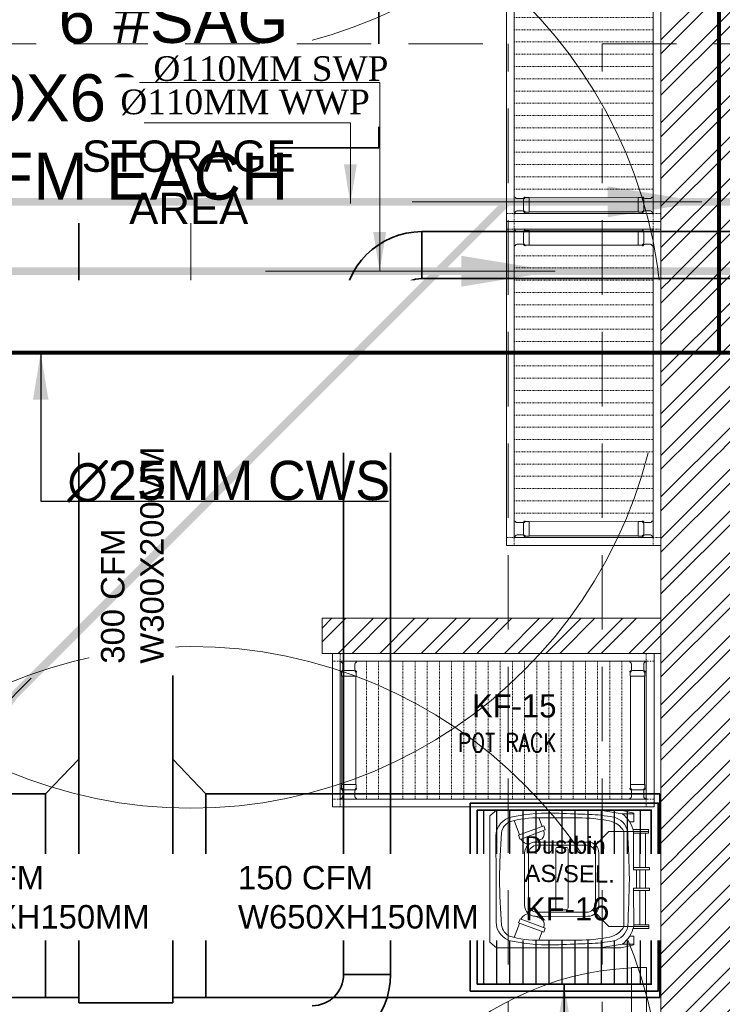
# Model space of a CAD drawing. Header units: inches. Extents: x 105152 to 158499, y 12149 to 30915.
# Tile 171 of 256: x 126666 to 126756, y 21313 to 21439. Entities that reach past the tile are written whole.
import ezdxf
from ezdxf.enums import TextEntityAlignment as Align

# ---------------------------------------------------------------- set-up
doc = ezdxf.new("R2010")
doc.units = ezdxf.units.IN
doc.header["$MEASUREMENT"] = 0
doc.linetypes.add('HIDDEN', pattern=[0.375, 0.25, -0.125])
doc.linetypes.add('IHCL-P-MEZZANINE FLOOR PLAN$0$HIDDEN', pattern=[0.375, 0.25, -0.125])
for name, color, linetype, lineweight in [('00-GRIDTEXT', 1, 'Continuous', 13), ('AR - PLAN', 251, 'Continuous', 5), ('BEAM', 173, 'Continuous', 5), ('COVERAGE ', 251, 'Continuous', 5), ('DRAINAGE ', 7, 'Continuous', 9), ('EQUIP DIM', 5, 'Continuous', 0), ('EQUIPMENT', 7, 'Continuous', 25), ('EXHAUST AIR DUCT', 13, 'Continuous', 35), ('HVAC SERVICE', 1, 'Continuous', 35), ('HVAC TEXT PP', 104, 'Continuous', 20), ('KIT TEXT.', 5, 'Continuous', 5), ('kitchen equipment', 7, 'Continuous', 15), ('PD_BRICK WALL_115', 134, 'Continuous', 30), ('PD_DOOR', 42, 'Continuous', 25), ('PD_HATCH', 45, 'Continuous', 9), ('PP- 75DIA Soil Waste Sewer pipe', 90, 'Continuous', 9), ('PP-Domestic  Cold Water Supply', 5, 'Continuous', 25), ('PP-Soil Pipe', 1, 'Continuous', 25), ('PP-SPRINKLER PIPE', 1, 'Continuous', 0), ('PP-TEXT', 7, 'Continuous', 40), ('SH-SPRINKLAR', 1, 'Continuous', 0), ('SUPPLY AIR DUCT PP', 6, 'Continuous', 35), ('WATER SUPPLY ', 7, 'Continuous', 9)]:
    doc.layers.add(name, color=color, linetype=linetype, lineweight=lineweight)
for name, color, linetype in [('45', 7, 'Continuous'), ('KIT EQUIPMENT', 7, 'Continuous'), ('PD_025_TEXT', 61, 'Continuous'), ('PD_DIMENSION', 101, 'Continuous'), ('PP-SPRINKLER', 1, 'Continuous')]:
    doc.layers.add(name, color=color, linetype=linetype)
doc.styles.add('Arial', font='GOTHIC.TTF')
doc.styles.add('ISO', font='isocp.shx', dxfattribs={"height": 250})
doc.styles.add('MtX_Times_New_Roman', font='txt')
doc.styles.get("Standard").update_dxf_attribs({"font": 'arial.ttf', "height": 6})
doc.styles.add('style1', font='arial.ttf', dxfattribs={"height": 500})
doc.styles.add('TIMES NEW ROMAN', font='times.ttf')
doc.dimstyles.new('ISO-10', dxfattribs={"dimtxt": 6, "dimasz": 0.5, "dimexe": 1.25, "dimexo": 0.625, "dimtad": 1, "dimtoh": 1, "dimdec": 1, "dimlunit": 4, "dimtxsty": 'Standard', "dimblk": 'ARCHTICK', "dimcen": 2.5, "dimclrt": 3, "dimadec": 0, "dimazin": 0, "dimtfac": 1, "dimtdec": 1, "dimtmove": 1, "dimatfit": 3, "dimfxl": 1, "dimarcsym": 0})
doc.dimstyles.new('PP-DIM', dxfattribs={"dimtxt": 4, "dimasz": 1, "dimexe": 1, "dimexo": 1, "dimgap": 0.09, "dimtad": 0, "dimdec": 0, "dimzin": 0, "dimdsep": 46, "dimlunit": 4, "dimtxsty": 'TIMES NEW ROMAN', "dimblk": 'ARCHTICK', "dimcen": 0.09, "dimdle": 1, "dimclrd": 256, "dimclre": 256, "dimclrt": 256, "dimadec": 0, "dimazin": 0, "dimtfac": 1, "dimtdec": 4, "dimtofl": 0, "dimtmove": 1, "dimatfit": 3, "dimfxl": 1, "dimtolj": 1, "dimtzin": 0, "dimlwd": -1, "dimlwe": -1, "dimarcsym": 0})

# ---------------------------------------------------------------- blocks, each defined once
blk = doc.blocks.new('PP-CEILING PENDANT')
at = {"layer": 'COVERAGE ', "color": 8, "lineweight": 5}
blk.add_circle((0, 0), 1700, dxfattribs=at)
at = {"layer": 'SH-SPRINKLAR', "lineweight": -3}
for p, q in [((-16.9, 17), (-75.6, 75.8)), ((17.2, 16.7), (75.4, 75)), ((-0.4, 24), (-3.4, 37.3)), ((0.6, 24), (3.5, 37.3)), ((-24, 0.1), (-37.4, -2.9)), ((-24, 0.8), (-37.3, 3.8)), ((-17.1, 16.7), (-28.7, 24.1)), ((-16.6, 17.3), (-23.9, 28.9)), ((-1.5, 8.9), (-1.5, 23.9)), ((1.5, 8.9), (1.5, 23.9)), ((16.8, 17.2), (24.1, 28.7)), ((17.6, 16.3), (29.1, 23.7)), ((23.9, -0.1), (37.4, 2.9)), ((-17.5, -16.3), (-76.5, -75.3)), ((-17.8, -16.1), (-29.3, -23.4)), ((-17.3, -16.6), (-24.7, -28.2)), ((-1.5, -23.9), (-4.5, -37.2)), ((-1.5, -23.9), (-1.5, -8.9)), ((-0.6, -24), (2.3, -37.4)), ((1.5, -23.9), (1.5, -8.9)), ((15.8, -18), (23.1, -29.5)), ((16.2, -17.7), (74.6, -76.1)), ((16.6, -17.3), (28.2, -24.7)), ((23.9, -1.3), (37.3, -4.2))]:
    blk.add_line(p, q, dxfattribs=at)
for centre, major_axis, start_param, end_param in [((0, 0), (-26.5, 26.5), 5.588406, 6.189787), ((0, 0), (-26.5, 26.5), 4.798644, 5.40368), ((0, 0), (26.5, 26.5), 1.657505, 2.255676), ((0, 0), (0.02, 8.87), 5.497787, 11.780972), ((0, 0), (0.02, 6.56), 5.497787, 11.780972), ((0, 23.4), (1.12, 1.12), 5.863873, 8.273293), ((0, 0), (26.5, 26.5), 5.57395, 6.180955), ((0, 0), (-26.5, 26.5), 0.862204, 1.45951), ((0, 0), (-26.5, 26.5), 1.637496, 2.236801), ((0, -23.4), (1.12, 1.12), 2.722281, 5.131701), ((0, 0), (-26.5, 26.5), 2.418515, 3.021492), ((0, 0), (26.5, 26.5), 4.778634, 5.384791)]:
    blk.add_ellipse(centre, major_axis=major_axis, ratio=1, start_param=start_param, end_param=end_param, dxfattribs=at)
blk = doc.blocks.new('zw$1626')
at = {"layer": 'PD_DIMENSION'}
h = blk.add_hatch(dxfattribs=at)
h.set_pattern_fill('ANSI31', color=8, scale=15, angle=45)
h.set_pattern_definition([(90, (-12.5, -12.5), (-1.875, 1e-16), [])])
h.paths.add_polyline_path([(-12.5, -12.5), (12.5, -12.5), (12.5, 12.5), (-12.5, 12.5)])
at = {"layer": 'SUPPLY AIR DUCT PP'}
for points in [[(-13.5, 13.5), (13.5, 13.5), (13.5, -13.5), (-13.5, -13.5)], [(-12.5, 12.5), (12.5, 12.5), (12.5, -12.5), (-12.5, -12.5)]]:
    blk.add_lwpolyline(points, close=True, dxfattribs=at)
blk = doc.blocks.new('_ArchTick')
at = {"color": 0, "linetype": 'ByBlock', "const_width": 0.15}
blk.add_lwpolyline([(-0.5, -0.5), (0.5, 0.5)], dxfattribs=at)
blk = doc.blocks.new('door 1')
at = {"layer": 'PD_DOOR', "color": 251, "lineweight": 5}
for p, q in [((160472.9, 15356.5), (160472.9, 15360.1)), ((160472.9, 15360.1), (160472.9, 15356.5)), ((160602.9, 15360.1), (160472.9, 15360.1)), ((160472.9, 15360.1), (160472.9, 15359.7)), ((160472.9, 15335.1), (160472.9, 15360.1)), ((160472.9, 15359.7), (160472.9, 15335.6)), ((160472.9, 15335.1), (160472.9, 15338.8)), ((160472.9, 15338.8), (160472.9, 15335.1)), ((159755.9, 15337.6), (159695.9, 15337.6)), ((159695.9, 15337.6), (159695.9, 15312.6)), ((159695.9, 15312.6), (159695.9, 15337.6)), ((159695.9, 15337.6), (159755.9, 15337.6)), ((159695.9, 15212.6), (159695.9, 15337.6)), ((159695.9, 15312.6), (159697.9, 15312.6)), ((159697.9, 15312.6), (159695.9, 15312.6)), ((159697.9, 15312.6), (159697.9, 15335.6)), ((159697.9, 15335.6), (159753.9, 15335.6)), ((159753.9, 15335.6), (159697.9, 15335.6)), ((159697.9, 15335.6), (159697.9, 15312.6)), ((159753.9, 15335.6), (159753.9, 15267.6)), ((159753.9, 15267.6), (159753.9, 15335.6)), ((159755.9, 15265.6), (159755.9, 15337.6)), ((159755.9, 15337.6), (159755.9, 15265.6)), ((160472.9, 15335.6), (160472.9, 15335.1)), ((160472.9, 15335.1), (160602.9, 15335.1)), ((160615.4, 15322.6), (160615.4, 15272.6)), ((160640.4, 15272.6), (160640.4, 15322.6)), ((160795.9, 15337.6), (160735.9, 15337.6)), ((160735.9, 15337.6), (160735.9, 15265.6)), ((160735.9, 15265.6), (160735.9, 15337.6)), ((160735.9, 15337.6), (160795.9, 15337.6)), ((160737.9, 15267.6), (160737.9, 15335.6)), ((160737.9, 15335.6), (160793.9, 15335.6)), ((160793.9, 15335.6), (160737.9, 15335.6)), ((160737.9, 15335.6), (160737.9, 15267.6)), ((160793.9, 15335.6), (160793.9, 15312.6)), ((160793.9, 15312.6), (160793.9, 15335.6)), ((160793.9, 15312.6), (160795.9, 15312.6)), ((160795.9, 15312.6), (160793.9, 15312.6)), ((160795.9, 15312.6), (160795.9, 15337.6)), ((160795.9, 15337.6), (160795.9, 15312.6)), ((160795.9, 15337.6), (160795.9, 15212.6)), ((160605.4, 15272.6), (160605.4, 15262.6)), ((160622.1, 15272.6), (160605.4, 15272.6)), ((160605.4, 15272.6), (160622.1, 15272.6)), ((160640.4, 15272.6), (160615.4, 15272.6)), ((160615.4, 15272.6), (160621.7, 15272.6)), ((160621.7, 15272.6), (160624.7, 15272.6)), ((160624.7, 15272.6), (160627.9, 15272.6)), ((160627.9, 15272.6), (160631.2, 15272.6)), ((160627.9, 15272.6), (160650.4, 15272.6)), ((160631.2, 15272.6), (160634.2, 15272.6)), ((160650.4, 15272.6), (160633.8, 15272.6)), ((160634.2, 15272.6), (160640.4, 15272.6)), ((160650.4, 15262.6), (160650.4, 15272.6)), ((159753.9, 15267.6), (159738.9, 15267.6)), ((159738.9, 15267.6), (159738.9, 15214.6)), ((159738.9, 15214.6), (159738.9, 15267.6)), ((159738.9, 15267.6), (159753.9, 15267.6)), ((159740.9, 15212.6), (159740.9, 15265.6)), ((159740.9, 15265.6), (159755.9, 15265.6)), ((159755.9, 15265.6), (159740.9, 15265.6)), ((159740.9, 15265.6), (159740.9, 15212.6)), ((160747.9, 15262.6), (159743.9, 15262.6)), ((159743.9, 15262.6), (159743.9, 15212.6)), ((160747.9, 15262.6), (159743.9, 15262.6)), ((159743.9, 15262.6), (159743.9, 15212.6)), ((160650.4, 15262.6), (160605.4, 15262.6)), ((160605.4, 15262.6), (160650.4, 15262.6)), ((160617.9, 15267.6), (160617.9, 15262.6)), ((160637.9, 15267.6), (160617.9, 15267.6)), ((160617.9, 15267.6), (160637.9, 15267.6)), ((160637.9, 15262.6), (160617.9, 15262.6)), ((160617.9, 15262.6), (160637.9, 15262.6)), ((160637.9, 15262.6), (160637.9, 15267.6)), ((160735.9, 15265.6), (160750.9, 15265.6)), ((160750.9, 15265.6), (160735.9, 15265.6)), ((160752.9, 15267.6), (160737.9, 15267.6)), ((160737.9, 15267.6), (160752.9, 15267.6)), ((160747.9, 15212.6), (160747.9, 15262.6)), ((160747.9, 15262.6), (160747.9, 15212.6)), ((160750.9, 15265.6), (160750.9, 15212.6)), ((160750.9, 15212.6), (160750.9, 15265.6)), ((160752.9, 15214.6), (160752.9, 15267.6)), ((160752.9, 15267.6), (160752.9, 15214.6)), ((159697.9, 15237.6), (159695.9, 15237.6)), ((159695.9, 15237.6), (159695.9, 15212.6)), ((159695.9, 15212.6), (159695.9, 15237.6)), ((159695.9, 15237.6), (159697.9, 15237.6)), ((159695.9, 15212.6), (159740.9, 15212.6)), ((159740.9, 15212.6), (159695.9, 15212.6)), ((159695.9, 15212.6), (159743.9, 15212.6)), ((159743.9, 15212.6), (159695.9, 15212.6)), ((159697.9, 15214.6), (159697.9, 15237.6)), ((159697.9, 15237.6), (159697.9, 15214.6)), ((159738.9, 15214.6), (159697.9, 15214.6)), ((159697.9, 15214.6), (159738.9, 15214.6)), ((159793.9, 15212.6), (159743.9, 15212.6)), ((159743.9, 15212.6), (159743.9, 14208.6)), ((159743.9, 15212.6), (160747.9, 15212.6)), ((159743.9, 15212.6), (159793.9, 15212.6)), ((159743.9, 15212.6), (159793.9, 15212.6)), ((159793.9, 15212.6), (159743.9, 15212.6)), ((159793.9, 14208.6), (159793.9, 15212.6)), ((159793.9, 15212.6), (160747.9, 15212.6)), ((159793.9, 15212.6), (160747.9, 15212.6)), ((160747.9, 15212.6), (159793.9, 15212.6)), ((160605.4, 15212.6), (160605.4, 15202.6)), ((160605.4, 15212.6), (160650.4, 15212.6)), ((160639.2, 15212.6), (160605.4, 15212.6)), ((160617.9, 15212.6), (160617.9, 15207.6)), ((160617.9, 15212.6), (160637.9, 15212.6)), ((160618.3, 15212.6), (160617.9, 15212.6)), ((160617.9, 15207.6), (160637.9, 15207.6)), ((160637.9, 15207.6), (160617.9, 15207.6)), ((160637.9, 15212.6), (160618.3, 15212.6)), ((160637.9, 15207.6), (160637.9, 15212.6)), ((160650.4, 15212.6), (160639.2, 15212.6)), ((160650.4, 15202.6), (160650.4, 15212.6)), ((160747.9, 15212.6), (160795.9, 15212.6)), ((160795.9, 15212.6), (160747.9, 15212.6)), ((160750.9, 15212.6), (160795.9, 15212.6)), ((160795.9, 15212.6), (160750.9, 15212.6)), ((160793.9, 15214.6), (160752.9, 15214.6)), ((160752.9, 15214.6), (160793.9, 15214.6)), ((160795.9, 15237.6), (160793.9, 15237.6)), ((160793.9, 15237.6), (160793.9, 15214.6)), ((160793.9, 15214.6), (160793.9, 15237.6)), ((160793.9, 15237.6), (160795.9, 15237.6)), ((160795.9, 15212.6), (160795.9, 15237.6)), ((160795.9, 15237.6), (160795.9, 15212.6)), ((160605.4, 15202.6), (160650.4, 15202.6)), ((160650.4, 15202.6), (160605.4, 15202.6)), ((160615.4, 15202.6), (160615.4, 15177.6)), ((160615.4, 15202.6), (160640.4, 15202.6)), ((160640.4, 15202.6), (160615.4, 15202.6)), ((160640.4, 15177.6), (160640.4, 15202.6)), ((160472.9, 15165.1), (160472.9, 15161.5)), ((160472.9, 15161.5), (160472.9, 15165.1)), ((160602.9, 15165.1), (160472.9, 15165.1)), ((160472.9, 15165.1), (160472.9, 15164.7)), ((160472.9, 15140.1), (160472.9, 15165.1)), ((160472.9, 15164.7), (160472.9, 15140.6)), ((160472.9, 15143.8), (160472.9, 15140.1)), ((160472.9, 15140.1), (160472.9, 15143.8)), ((160472.9, 15140.6), (160472.9, 15140.1)), ((160472.9, 15140.1), (160602.9, 15140.1)), ((159743.9, 14208.6), (159793.9, 14208.6))]:
    blk.add_line(p, q, dxfattribs=at)
at = {"layer": 'PD_DOOR', "color": 251, "lineweight": 5, "flags": 128}
for points in [[(160460.4, 15347.6), (160460.5, 15348.1), (160460.5, 15348.6), (160460.5, 15349.1), (160460.6, 15349.6), (160460.7, 15350.1), (160460.8, 15350.6), (160460.9, 15351.1), (160461.1, 15351.6), (160461.2, 15352), (160461.4, 15352.5), (160461.6, 15353), (160461.9, 15353.4), (160462.1, 15353.9), (160462.4, 15354.3), (160462.6, 15354.7), (160462.9, 15355.1), (160463.2, 15355.5), (160463.5, 15355.9), (160463.9, 15356.3), (160464.2, 15356.6), (160464.6, 15357), (160465, 15357.3), (160465.4, 15357.6), (160465.8, 15357.9), (160466.2, 15358.2), (160466.6, 15358.4), (160467, 15358.7), (160467.5, 15358.9), (160467.9, 15359.1), (160468.4, 15359.3), (160468.9, 15359.5), (160469.4, 15359.6), (160469.8, 15359.8), (160470.3, 15359.9), (160470.8, 15360), (160471.3, 15360), (160471.8, 15360.1), (160472.3, 15360.1), (160472.8, 15360.1), (160472.9, 15360.1)], [(160472.9, 15335.1), (160472.4, 15335.2), (160471.9, 15335.2), (160471.4, 15335.2), (160470.9, 15335.3), (160470.5, 15335.4), (160470, 15335.5), (160469.5, 15335.6), (160469, 15335.8), (160468.5, 15335.9), (160468.1, 15336.1), (160467.6, 15336.3), (160467.2, 15336.6), (160466.7, 15336.8), (160466.3, 15337.1), (160465.9, 15337.3), (160465.5, 15337.6), (160465.1, 15337.9), (160464.7, 15338.2), (160464.3, 15338.6), (160464, 15338.9), (160463.6, 15339.3), (160463.3, 15339.7), (160463, 15340.1), (160462.7, 15340.5), (160462.4, 15340.9), (160462.2, 15341.3), (160461.9, 15341.8), (160461.7, 15342.2), (160461.5, 15342.7), (160461.3, 15343.1), (160461.1, 15343.6), (160461, 15344.1), (160460.8, 15344.5), (160460.7, 15345), (160460.6, 15345.5), (160460.5, 15346), (160460.5, 15346.5), (160460.5, 15347), (160460.4, 15347.5), (160460.4, 15347.6)], [(160640.4, 15322.6), (160640.4, 15324.1), (160640.3, 15325.6), (160640.2, 15327.1), (160640, 15328.6), (160639.7, 15330.1), (160639.4, 15331.6), (160639, 15333), (160638.5, 15334.4), (160638, 15335.9), (160637.5, 15337.2), (160636.9, 15338.6), (160636.2, 15340), (160635.5, 15341.3), (160634.7, 15342.6), (160633.9, 15343.8), (160633, 15345), (160632.1, 15346.2), (160631.1, 15347.4), (160630.1, 15348.5), (160629.1, 15349.5), (160628, 15350.6), (160626.8, 15351.5), (160625.7, 15352.5), (160624.4, 15353.4), (160623.2, 15354.2), (160621.9, 15355), (160620.6, 15355.7), (160619.3, 15356.4), (160617.9, 15357), (160616.5, 15357.6), (160615.1, 15358.1), (160613.7, 15358.6), (160612.2, 15359), (160610.8, 15359.3), (160609.3, 15359.6), (160607.8, 15359.8), (160606.3, 15360), (160604.8, 15360.1), (160603.3, 15360.1), (160602.9, 15360.1)], [(160602.9, 15335.1), (160603.4, 15335.1), (160603.9, 15335.1), (160604.4, 15335.1), (160604.9, 15335), (160605.4, 15334.9), (160605.9, 15334.8), (160606.4, 15334.7), (160606.9, 15334.5), (160607.3, 15334.3), (160607.8, 15334.2), (160608.3, 15334), (160608.7, 15333.7), (160609.2, 15333.5), (160609.6, 15333.2), (160610, 15333), (160610.4, 15332.7), (160610.8, 15332.4), (160611.2, 15332), (160611.6, 15331.7), (160611.9, 15331.4), (160612.2, 15331), (160612.6, 15330.6), (160612.9, 15330.2), (160613.2, 15329.8), (160613.5, 15329.4), (160613.7, 15329), (160614, 15328.5), (160614.2, 15328.1), (160614.4, 15327.6), (160614.6, 15327.2), (160614.8, 15326.7), (160614.9, 15326.2), (160615.1, 15325.7), (160615.2, 15325.3), (160615.3, 15324.8), (160615.3, 15324.3), (160615.4, 15323.8), (160615.4, 15323.3), (160615.4, 15322.8), (160615.4, 15322.6)], [(160602.9, 15140.1), (160604.4, 15140.2), (160605.9, 15140.3), (160607.4, 15140.4), (160608.9, 15140.6), (160610.4, 15140.9), (160611.9, 15141.2), (160613.3, 15141.6), (160614.7, 15142), (160616.2, 15142.5), (160617.5, 15143.1), (160618.9, 15143.7), (160620.3, 15144.4), (160621.6, 15145.1), (160622.9, 15145.9), (160624.1, 15146.7), (160625.3, 15147.6), (160626.5, 15148.5), (160627.7, 15149.5), (160628.8, 15150.5), (160629.8, 15151.5), (160630.9, 15152.6), (160631.8, 15153.8), (160632.8, 15154.9), (160633.7, 15156.1), (160634.5, 15157.4), (160635.3, 15158.7), (160636, 15160), (160636.7, 15161.3), (160637.3, 15162.7), (160637.9, 15164.1), (160638.4, 15165.5), (160638.9, 15166.9), (160639.3, 15168.3), (160639.6, 15169.8), (160639.9, 15171.3), (160640.1, 15172.8), (160640.3, 15174.2), (160640.4, 15175.7), (160640.4, 15177.2), (160640.4, 15177.6)], [(160615.4, 15177.6), (160615.4, 15177.1), (160615.4, 15176.6), (160615.4, 15176.1), (160615.3, 15175.7), (160615.2, 15175.2), (160615.1, 15174.7), (160615, 15174.2), (160614.8, 15173.7), (160614.6, 15173.2), (160614.5, 15172.8), (160614.3, 15172.3), (160614, 15171.9), (160613.8, 15171.4), (160613.5, 15171), (160613.3, 15170.6), (160613, 15170.2), (160612.7, 15169.8), (160612.3, 15169.4), (160612, 15169), (160611.7, 15168.7), (160611.3, 15168.3), (160610.9, 15168), (160610.5, 15167.7), (160610.1, 15167.4), (160609.7, 15167.1), (160609.3, 15166.9), (160608.8, 15166.6), (160608.4, 15166.4), (160607.9, 15166.2), (160607.5, 15166), (160607, 15165.8), (160606.5, 15165.7), (160606, 15165.5), (160605.6, 15165.4), (160605.1, 15165.3), (160604.6, 15165.3), (160604.1, 15165.2), (160603.6, 15165.2), (160603.1, 15165.1), (160602.9, 15165.1)], [(160460.4, 15152.6), (160460.5, 15153.1), (160460.5, 15153.6), (160460.5, 15154.1), (160460.6, 15154.6), (160460.7, 15155.1), (160460.8, 15155.6), (160460.9, 15156.1), (160461.1, 15156.6), (160461.2, 15157), (160461.4, 15157.5), (160461.6, 15158), (160461.9, 15158.4), (160462.1, 15158.9), (160462.4, 15159.3), (160462.6, 15159.7), (160462.9, 15160.1), (160463.2, 15160.5), (160463.5, 15160.9), (160463.9, 15161.3), (160464.2, 15161.6), (160464.6, 15162), (160465, 15162.3), (160465.4, 15162.6), (160465.8, 15162.9), (160466.2, 15163.2), (160466.6, 15163.4), (160467, 15163.7), (160467.5, 15163.9), (160467.9, 15164.1), (160468.4, 15164.3), (160468.9, 15164.5), (160469.4, 15164.6), (160469.8, 15164.8), (160470.3, 15164.9), (160470.8, 15165), (160471.3, 15165), (160471.8, 15165.1), (160472.3, 15165.1), (160472.8, 15165.1), (160472.9, 15165.1)], [(160472.9, 15140.1), (160472.4, 15140.2), (160471.9, 15140.2), (160471.4, 15140.2), (160470.9, 15140.3), (160470.5, 15140.4), (160470, 15140.5), (160469.5, 15140.6), (160469, 15140.8), (160468.5, 15140.9), (160468.1, 15141.1), (160467.6, 15141.3), (160467.2, 15141.6), (160466.7, 15141.8), (160466.3, 15142.1), (160465.9, 15142.3), (160465.5, 15142.6), (160465.1, 15142.9), (160464.7, 15143.2), (160464.3, 15143.6), (160464, 15143.9), (160463.6, 15144.3), (160463.3, 15144.7), (160463, 15145.1), (160462.7, 15145.5), (160462.4, 15145.9), (160462.2, 15146.3), (160461.9, 15146.8), (160461.7, 15147.2), (160461.5, 15147.7), (160461.3, 15148.1), (160461.1, 15148.6), (160461, 15149.1), (160460.8, 15149.5), (160460.7, 15150), (160460.6, 15150.5), (160460.5, 15151), (160460.5, 15151.5), (160460.5, 15152), (160460.4, 15152.5), (160460.4, 15152.6)]]:
    blk.add_lwpolyline(points, dxfattribs=at)
at = {"layer": 'PD_DOOR', "color": 251, "lineweight": 5}
blk.add_arc((159743.9, 15212.6), 1004, 270, 0, dxfattribs=at)
blk = doc.blocks.new('DOOR1')
at = {"color": 251, "xscale": 0.03818181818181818, "yscale": 0.03818181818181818, "zscale": 0.03818181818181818, "rotation": 90}
blk.add_blockref('door 1', (-2370.94, -8406.75), dxfattribs=at)
blk = doc.blocks.new('sesrgg')
at = {"layer": 'EQUIPMENT', "color": 251, "linetype": 'Continuous', "lineweight": 5}
for p, q in [((1788352.5, 614303.9), (1788353.7, 614303.2)), ((1788400.4, 614306.9), (1788353.3, 614306.9)), ((1788356.8, 614280.4), (1788356.8, 614297.9)), ((1788396.9, 614280.4), (1788396.9, 614297.9)), ((1788396.9, 614280.4), (1788396.9, 614297.9)), ((1788399.9, 614303.2), (1788401.1, 614303.9)), ((1788399.9, 614303.2), (1788401.2, 614303.9)), ((1788402, 614305.2), (1788402, 614305.3)), ((1789294.6, 614305.2), (1789294.6, 614305.3)), ((1789296.7, 614303.2), (1789295.4, 614303.9)), ((1789296.7, 614303.2), (1789295.4, 614303.9)), ((1789296.2, 614306.9), (1789343.3, 614306.9)), ((1789299.7, 614280.4), (1789299.7, 614297.9)), ((1789299.7, 614280.4), (1789299.7, 614297.9)), ((1789339.8, 614280.4), (1789339.8, 614297.9)), ((1789344.1, 614303.9), (1789342.9, 614303.2)), ((1788352.5, 614274.4), (1788353.7, 614275.1)), ((1788353.2, 614271.4), (1788353.2, 614259.3)), ((1788399.9, 614258.8), (1788353.7, 614258.8)), ((1788353.8, 613904.2), (1788353.7, 614258.8)), ((1788355.4, 614273.5), (1788354.7, 614272.2)), ((1788393, 614276.5), (1788360.6, 614276.5)), ((1788399, 614272.2), (1788398.3, 614273.5)), ((1788399.9, 614275.1), (1788401.1, 614274.4)), ((1788399.9, 614275.1), (1788401.2, 614274.4)), ((1788400, 613904.7), (1788399.9, 614258.8)), ((1788400.4, 614271.4), (1788400.4, 614259.3)), ((1788402, 614273), (1788402, 614273)), ((1789294.6, 614273), (1789294.6, 614273)), ((1789296.7, 614275.1), (1789295.4, 614274.4)), ((1789296.7, 614275.1), (1789295.4, 614274.4)), ((1789296.2, 614271.4), (1789296.2, 614259.3)), ((1789296.6, 613904.7), (1789296.7, 614258.8)), ((1789296.7, 614258.8), (1789342.9, 614258.8)), ((1789297.6, 614272.2), (1789298.3, 614273.5)), ((1789303.6, 614276.5), (1789335.9, 614276.5)), ((1789341.2, 614273.5), (1789341.9, 614272.2)), ((1789342.8, 613904.2), (1789342.9, 614258.8)), ((1789344.1, 614274.4), (1789342.9, 614275.1)), ((1789343.4, 614271.4), (1789343.4, 614259.3)), ((1788352.6, 613889.1), (1788353.8, 613888.4)), ((1788353.3, 613892), (1788353.3, 613904.2)), ((1788400, 613904.7), (1788353.8, 613904.7)), ((1788355.5, 613890), (1788354.8, 613891.2)), ((1788356.9, 613883.1), (1788356.9, 613865.6)), ((1788393.1, 613887), (1788360.7, 613887)), ((1788397, 613883.2), (1788397, 613865.7)), ((1788397, 613865.6), (1788397, 613883.1)), ((1788398.3, 613890), (1788399.1, 613891.2)), ((1788400, 613888.3), (1788401.2, 613889.1)), ((1788401.2, 613889.1), (1788400, 613888.4)), ((1788400.5, 613892), (1788400.5, 613904.2)), ((1788402, 613890.4), (1788402, 613890.5)), ((1789294.5, 613890.4), (1789294.5, 613890.5)), ((1789296.6, 613888.3), (1789295.3, 613889.1)), ((1789295.3, 613889.1), (1789296.6, 613888.4)), ((1789296.1, 613892), (1789296.1, 613904.2)), ((1789296.6, 613904.7), (1789342.8, 613904.7)), ((1789298.2, 613890), (1789297.5, 613891.2)), ((1789299.6, 613883.2), (1789299.6, 613865.7)), ((1789299.6, 613865.6), (1789299.6, 613883.1)), ((1789303.5, 613887), (1789335.8, 613887)), ((1789339.7, 613883.1), (1789339.7, 613865.6)), ((1789341.1, 613890), (1789341.8, 613891.2)), ((1789344, 613889.1), (1789342.8, 613888.4)), ((1789343.3, 613892), (1789343.3, 613904.2)), ((1788352.6, 613859.6), (1788353.8, 613860.3)), ((1788400.4, 613856.6), (1788353.4, 613856.6)), ((1788400, 613860.3), (1788401.2, 613859.6)), ((1788401.2, 613859.6), (1788400, 613860.3)), ((1788402, 613858.2), (1788402, 613858.2)), ((1789294.5, 613858.2), (1789294.5, 613858.2)), ((1789296.6, 613860.3), (1789295.3, 613859.6)), ((1789295.3, 613859.6), (1789296.6, 613860.3)), ((1789296.1, 613856.6), (1789343.2, 613856.6)), ((1789344, 613859.6), (1789342.8, 613860.3))]:
    blk.add_line(p, q, dxfattribs=at)
at = {"layer": 'EQUIPMENT', "color": 251, "linetype": 'IHCL-P-MEZZANINE FLOOR PLAN$0$HIDDEN', "lineweight": 5}
for p, q in [((1788428, 613856.6), (1788428, 614306.9)), ((1788467.7, 613856.6), (1788467.7, 614306.9)), ((1788507.4, 613856.6), (1788507.4, 614306.9)), ((1788547.1, 613856.6), (1788547.1, 614306.9)), ((1788586.8, 613856.6), (1788586.8, 614306.9)), ((1788586.8, 613856.6), (1788586.8, 614306.9)), ((1788626.6, 613856.6), (1788626.6, 614306.9)), ((1788666.3, 613856.6), (1788666.3, 614306.9)), ((1788706, 613856.6), (1788706, 614306.9)), ((1788706, 613856.6), (1788706, 614306.9)), ((1788745.7, 613856.6), (1788745.7, 614306.9)), ((1788785.4, 613856.6), (1788785.4, 614306.9)), ((1788825.1, 613856.6), (1788825.1, 614306.9)), ((1788864.9, 613856.6), (1788864.9, 614306.9)), ((1788904.6, 613856.6), (1788904.6, 614306.9)), ((1788944.3, 613856.6), (1788944.3, 614306.9)), ((1788984, 613856.6), (1788984, 614306.9)), ((1789023.7, 613856.6), (1789023.7, 614306.9)), ((1789063.5, 613856.6), (1789063.5, 614306.9)), ((1789103.2, 613856.6), (1789103.2, 614306.9)), ((1789142.9, 613856.6), (1789142.9, 614306.9)), ((1789182.6, 613856.6), (1789182.6, 614306.9)), ((1789222.3, 613856.6), (1789222.3, 614306.9)), ((1789262.1, 613856.6), (1789262.1, 614306.9))]:
    blk.add_line(p, q, dxfattribs=at)
for points in [[(1788348.4, 614306.9), (1788348.4, 614332.1), (1788323.1, 614332.1), (1788323.1, 614306.9)], [(1789348.2, 614306.9), (1789348.2, 614332.1), (1789373.5, 614332.1), (1789373.5, 614306.9)], [(1788348.4, 613856.6), (1788348.4, 613831.3), (1788323.1, 613831.3), (1788323.1, 613856.6)], [(1789348.2, 613856.6), (1789348.2, 613831.3), (1789373.5, 613831.3), (1789373.5, 613856.6)]]:
    blk.add_lwpolyline(points, close=True, dxfattribs=at)
at = {"layer": 'EQUIPMENT', "color": 251, "linetype": 'Continuous', "lineweight": 5}
for centre, radius, start, end in [((1788353.3, 614305.3), 1.6, 89.991, 239.97), ((1788350.7, 614297.9), 6.07, 359.982, 59.988), ((1788403, 614297.9), 6.07, 119.991, 179.997), ((1788403, 614297.9), 6.07, 119.994, 180), ((1788400.4, 614305.3), 1.6, 299.976, 89.991), ((1788400.3, 614305.2), 1.6, 299.973, 359.979), ((1789296.2, 614305.3), 1.6, 90.009, 240.024), ((1789296.2, 614305.2), 1.6, 180.021, 240.027), ((1789293.6, 614297.9), 6.07, 0.003, 60.009), ((1789293.6, 614297.9), 6.07, 0, 60.006), ((1789345.9, 614297.9), 6.07, 120.012, 180.018), ((1789343.3, 614305.3), 1.6, 300.03, 90.009), ((1788353.3, 614273), 1.6, 119.994, 329.979), ((1788353.7, 614259.3), 0.506, 180, 269.973), ((1788350.7, 614280.4), 6.07, 299.976, 359.982), ((1788360.7, 614270.4), 6.07, 89.991, 149.997), ((1788393, 614270.4), 6.07, 29.985, 89.991), ((1788403, 614280.4), 6.07, 179.991, 239.997), ((1788403, 614280.4), 6.07, 180, 239.97), ((1788400.4, 614273), 1.6, 209.967, 59.988), ((1788399.9, 614259.3), 0.506, 269.973, 359.982), ((1788400.3, 614273), 1.6, 359.967, 59.973), ((1789296.2, 614273), 1.6, 120.027, 180.033), ((1789296.2, 614273), 1.6, 120.012, 330.033), ((1789296.7, 614259.3), 0.506, 180.018, 270.027), ((1789293.6, 614280.4), 6.07, 300.003, 0.009), ((1789293.6, 614280.4), 6.07, 300.03, 0), ((1789303.6, 614270.4), 6.07, 90.009, 150.015), ((1789335.9, 614270.4), 6.07, 30.003, 90.009), ((1789345.9, 614280.4), 6.07, 180.018, 240.024), ((1789343.3, 614273), 1.6, 210.021, 60.006), ((1789342.9, 614259.3), 0.506, 270.027, 0), ((1788353.4, 613890.4), 1.6, 29.985, 239.97), ((1788353.8, 613904.2), 0.506, 89.991, 180), ((1788350.8, 613883.1), 6.07, 359.982, 59.988), ((1788360.7, 613893.1), 6.07, 209.967, 269.973), ((1788393.1, 613893.1), 6.07, 269.973, 329.979), ((1788403.1, 613883.1), 6.07, 119.994, 180), ((1788403.1, 613883.1), 6.07, 119.991, 179.997), ((1788400.4, 613890.4), 1.6, 299.976, 149.997), ((1788400, 613904.2), 0.506, 359.982, 89.991), ((1788400.4, 613890.4), 1.6, 299.973, 359.979), ((1789296.1, 613890.4), 1.6, 30.003, 240.024), ((1789296.1, 613890.4), 1.6, 180.021, 240.027), ((1789296.6, 613904.2), 0.506, 90.009, 180.018), ((1789293.5, 613883.1), 6.07, 0, 60.006), ((1789293.5, 613883.1), 6.07, 0.003, 60.009), ((1789303.5, 613893.1), 6.07, 210.021, 270.027), ((1789335.8, 613893.1), 6.07, 270.027, 330.033), ((1789345.8, 613883.1), 6.07, 120.012, 180.018), ((1789343.2, 613890.4), 1.6, 300.03, 150.015), ((1789342.8, 613904.2), 0.506, 0, 90.009), ((1788353.4, 613858.2), 1.6, 119.994, 269.973), ((1788350.8, 613865.6), 6.07, 299.976, 359.982), ((1788403.1, 613865.6), 6.07, 179.991, 239.997), ((1788403.1, 613865.6), 6.07, 180, 239.97), ((1788400.4, 613858.2), 1.6, 269.973, 59.988), ((1788400.4, 613858.2), 1.6, 359.967, 59.973), ((1789296.1, 613858.2), 1.6, 120.027, 180.033), ((1789296.1, 613858.2), 1.6, 120.012, 270.027), ((1789293.5, 613865.6), 6.07, 300.003, 0.009), ((1789293.5, 613865.6), 6.07, 300.03, 0), ((1789345.8, 613865.6), 6.07, 180.018, 240.024), ((1789343.2, 613858.2), 1.6, 270.027, 60.006)]:
    blk.add_arc(centre, radius, start, end, dxfattribs=at)
at = {"layer": 'KIT EQUIPMENT', "color": 251, "lineweight": 5}
for points in [[(1789373.5, 614332.1), (1789373.5, 613831.3), (1788323.1, 613831.3), (1788323.1, 614332.1)], [(1789348.2, 614306.9), (1789348.2, 613856.6), (1788348.4, 613856.6), (1788348.4, 614306.9)]]:
    blk.add_lwpolyline(points, close=True, dxfattribs=at)
blk = doc.blocks.new('FTRRHRH')
at = {"layer": 'EQUIPMENT', "color": 251, "linetype": 'Continuous', "lineweight": 5, "ltscale": 10}
for points in [[(1796570.7, 467786.8), (1796571.1, 467841), (1796577.6, 467841), (1796584.1, 467841), (1796584.1, 467788.7)], [(1796584.1, 467830.1), (1796703.3, 467830.1)], [(1796775.5, 467830.1), (1796743.4, 467830.1), (1796711.4, 467830.1)], [(1796902.7, 467830.1), (1796783.6, 467830.1)], [(1796916.1, 467786.8), (1796915.8, 467841), (1796909.2, 467841), (1796902.7, 467841), (1796902.7, 467788.7)], [(1796544.6, 467774.9), (1796544.7, 467789.6), (1796514.6, 467789.6), (1796503.6, 467745.2), (1796503.3, 467310.5), (1796523.4, 467287.4), (1796743.4, 467287.4), (1796963.5, 467287.4), (1796983.6, 467310.5), (1796983.3, 467745.2), (1796972.3, 467789.6), (1796942.2, 467789.6), (1796942.3, 467774.9)], [(1796503.5, 467669.5), (1796516.2, 467749.4), (1796516.2, 467789.6)], [(1796584.1, 467810.7), (1796703.3, 467810.7)], [(1796775.5, 467810.7), (1796743.4, 467810.7), (1796711.4, 467810.7)], [(1796775.5, 467798.7), (1796743.4, 467798.7), (1796711.4, 467798.7)], [(1796902.7, 467810.7), (1796783.6, 467810.7)], [(1796983.3, 467669.5), (1796970.7, 467749.4), (1796970.7, 467789.6)], [(1796557.8, 467475.2), (1796571.8, 467480.3), (1796605.3, 467393), (1796590.4, 467387.3), (1796558.3, 467475.4)], [(1796929.1, 467475.2), (1796915.1, 467480.3), (1796881.6, 467393), (1796896.5, 467387.3), (1796928.5, 467475.4)], [(1796530.3, 467458.7), (1796560.3, 467469.9)], [(1796956.6, 467458.7), (1796926.6, 467469.9)], [(1796540, 467372.2), (1796589, 467391.1)], [(1796946.9, 467372.2), (1796897.9, 467391.1)]]:
    blk.add_lwpolyline(points, dxfattribs=at)
for points in [[(1796852.5, 467646.3), (1796909.2, 467701.9), (1796909.2, 467841), (1796909.2, 467768.2, 0.002183), (1796743.4, 467774.2, 0.002183), (1796577.6, 467768.2), (1796577.6, 467841), (1796577.6, 467701.9), (1796634.4, 467646.3)], [(1796703.3, 467788.7), (1796584.1, 467788.7), (1796577.6, 467788.7, 0.169802), (1796516.2, 467749.4)], [(1796783.6, 467788.7), (1796902.7, 467788.7), (1796909.2, 467788.7, -0.169802), (1796970.7, 467749.4)], [(1796577.6, 467768.2, 0.297961), (1796528.2, 467718.1, 0.042051), (1796518.4, 467633.3, -0.003698), (1796514.4, 467528.7, 0.060574), (1796526.7, 467366.1, 0.367426), (1796593.9, 467309), (1796743.4, 467309), (1796893, 467309, 0.367426), (1796960.2, 467366.1, 0.060574), (1796972.4, 467528.7, -0.003698), (1796968.4, 467633.3, 0.042051), (1796958.6, 467718.1, 0.297961), (1796909.2, 467768.2)], [(1796573.8, 467475, -0.269888), (1796603.2, 467469.9), (1796614.7, 467443.5)], [(1796913, 467475, 0.269888), (1796883.7, 467469.9), (1796872.2, 467443.5)], [(1796603.8, 467396.9), (1796604.2, 467397, 0.32068), (1796622.1, 467424.3)], [(1796883.1, 467396.9), (1796882.6, 467397, -0.32068), (1796864.8, 467424.3)]]:
    blk.add_lwpolyline(points, format="xyb", dxfattribs=at)
for points in [[(1796703.3, 467843.8), (1796711.4, 467843.8), (1796711.4, 467788.7), (1796703.3, 467788.7)], [(1796783.6, 467843.8), (1796775.5, 467843.8), (1796775.5, 467788.7), (1796783.6, 467788.7)]]:
    blk.add_lwpolyline(points, close=True, dxfattribs=at)
for points in [[(1796743.4, 467755), (1796909.2, 467755, -0.218041), (1796945.6, 467705, -0.049803), (1796956.5, 467595.3), (1796956.5, 467462.7, -0.075378), (1796942.8, 467356.4, -0.243539), (1796905, 467328.5, -0.021943), (1796743.4, 467321.4, -0.021943), (1796581.9, 467328.5, -0.243539), (1796544.1, 467356.4, -0.075378), (1796530.4, 467462.7), (1796530.4, 467595.3, -0.049803), (1796541.3, 467705, -0.218041), (1796577.6, 467755)], [(1796653, 467667.5), (1796834.9, 467667.5, -0.414214), (1796873.4, 467629), (1796873.4, 467447.2, -0.414214), (1796834.9, 467408.8), (1796653, 467408.8, -0.414214), (1796614.5, 467447.2), (1796614.5, 467629, -0.414214)], [(1796656.2, 467655.5), (1796828.4, 467655.5, -0.414214), (1796859, 467625), (1796859, 467452.9, -0.414214), (1796828.4, 467422.3), (1796656.2, 467422.3, -0.414214), (1796625.7, 467452.9), (1796625.7, 467625, -0.414214)], [(1796639.4, 467560), (1796844.3, 467560, -0.414214), (1796850.4, 467553.9), (1796850.4, 467523.4, -0.414214), (1796844.3, 467517.3), (1796639.4, 467517.3, -0.414214), (1796633.3, 467523.4), (1796633.3, 467553.9, -0.414214)]]:
    blk.add_lwpolyline(points, format="xyb", close=True, dxfattribs=at)
blk = doc.blocks.new('A$C6E471120')
at = {"layer": 'EQUIPMENT', "color": 251, "rotation": 90}
for p in [(613831.3, -1792911.3), (613831.3, -1793961.7)]:
    blk.add_blockref('sesrgg', p, dxfattribs=at)
at = {"layer": 'EQUIPMENT', "color": 251, "xscale": 0.9931975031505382, "yscale": 0.9931975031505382, "zscale": 0.9931975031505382, "rotation": 180}
blk.add_blockref('sesrgg', (1776135.7, 603666.4), dxfattribs=at)
at = {"layer": 'kitchen equipment', "color": 251, "linetype": 'Continuous', "xscale": 0.9305687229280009, "yscale": 0.9305687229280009, "zscale": 0.9305687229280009, "rotation": 270.0169411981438}
blk.add_blockref('FTRRHRH', (-435892.3, 1665144.2), dxfattribs=at)
at = {"layer": '00-GRIDTEXT', "color": 251, "ltscale": 50, "style": 'Arial'}
for s, p in [('KF-15', (-475.4, -6159)), ('KF-16', (-303.9, -6816.9))]:
    blk.add_text(s, height=75.07, rotation=0.0006, dxfattribs=at).set_placement(p, align=Align.MIDDLE_CENTER)
at = {"layer": 'EQUIP DIM', "color": 251, "insert": (-441.5, -6581.4), "char_height": 45.409, "width": 361.089, "attachment_point": 1, "rotation": 359.4794}
blk.add_mtext('{\\H1.22222x;\\C256;Dustbin\\PAS/SEL.}', dxfattribs=at)
at = {"layer": 'KIT TEXT.', "color": 251, "insert": (-658.3, -6308.3, 485.3), "char_height": 59.766, "width": 1092.799, "attachment_point": 7, "style": 'ISO'}
blk.add_mtext('{\\Fromans|c0;\\W0.8;POT RACK}', dxfattribs=at)
at = {"layer": 'PD_025_TEXT', "color": 251, "insert": (-2045.9, -4326), "char_height": 101.6, "width": 1029.058, "attachment_point": 1, "style": 'style1'}
blk.add_mtext('\\pxqc;STORAGE AREA', dxfattribs=at)
blk = doc.blocks.new('FIRST FLOOR PLAN 0')
at = {"layer": 'PD_HATCH', "lineweight": 5}
h = blk.add_hatch(dxfattribs=at)
h.set_pattern_fill('ANSI32', color=251, scale=10)
h.set_pattern_definition([(45, (-550.7706, -242.3818), (-2.65165, 2.65165), []), (45, (-549.0028, -242.3818), (-2.65165, 2.65165), [])])
h.paths.add_polyline_path([(-540, -240.3), (-583.25, -240.3), (-583.25, -244.8), (-540, -244.8)])
h.paths.add_polyline_path([(-625.25, -240.3), (-668.5, -240.3), (-668.5, -244.8), (-625.25, -244.8)], flags=17)
h.paths.add_polyline_path([(-540, -323.5), (-540, -328), (-378, -328), (-378, -323.5), (-531, -323.5), (-531, -234), (-471, -234), (-471, -258), (-466.5, -258), (-466.5, -234), (-387, -234), (-387, -262), (-382.5, -262), (-382.5, -103), (-378, -103), (-378, -98.5), (-387, -98.5), (-387, -225), (-531, -225), (-531, -9), (-540, -9)])
h.paths.add_polyline_path([(-595.5, -332.94), (-591, -332.94), (-591, -328), (-582, -328), (-582, -323.5), (-668.5, -323.5), (-668.5, -168), (-745.5, -168), (-745.5, -172.5), (-673, -172.5), (-673, -323.5), (-729, -323.5), (-729, -328), (-595.5, -328)])
at = {"layer": 'PD_BRICK WALL_115', "color": 251, "lineweight": 5}
for p, q in [((-583.25, -240.3), (-540, -240.3)), ((-583.25, -240.3), (-583.25, -244.8)), ((-583.25, -244.8), (-540, -244.8))]:
    blk.add_line(p, q, dxfattribs=at)
blk.add_lwpolyline([(-378, -323.5), (-531, -323.5), (-531, -234), (-471, -234), (-471, -258), (-466.5, -258), (-466.5, -234), (-387, -234), (-387, -262), (-382.5, -262), (-382.5, -103), (-378, -103), (-378, -98.5), (-387, -98.5), (-387, -225), (-531, -225), (-531, -9), (-540, -9), (-540, -323.5), (-540, -323.5)], dxfattribs=at)
at = {"layer": 'PD_025_TEXT', "color": 251, "xscale": 0.03937007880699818, "yscale": 0.03937007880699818, "zscale": 0.03937007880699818}
blk.add_blockref('A$C6E471120', (-540, -9), dxfattribs=at)
at = {"layer": 'PD_DOOR', "color": 251, "ltscale": 25, "rotation": 90.00000000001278}
blk.add_blockref('DOOR1', (-2849.27, 2628.58), dxfattribs=at)
blk = doc.blocks.new('columns2')
at = {"layer": 'PD_HATCH', "color": 173, "linetype": 'HIDDEN', "lineweight": 5, "ltscale": 38}
for p, q in [((387, -107), (556.5, -107)), ((556.5, -253), (556.5, -107)), ((568.5, -253), (568.5, -107)), ((568.5, -107), (738, -107))]:
    blk.add_line(p, q, dxfattribs=at)
blk = doc.blocks.new('HVAC SERVICE')
at = {"layer": 'EXHAUST AIR DUCT'}
for p, q in [((545.48, -190.95, 0), (664.32, -190.95, 0)), ((545.48, -196.95, 0), (545.48, -190.95, 0)), ((545.48, -196.95, 0), (668.79, -196.95, 0)), ((535.48, -200.95, 0), (535.48, -285.75, 0)), ((541.48, -200.95, 0), (535.48, -200.95, 0)), ((541.48, -200.95, 0), (541.48, -285.75, 0)), ((535.48, -285.75, 0), (541.48, -285.75, 0))]:
    blk.add_line(p, q, dxfattribs=at)
for centre, radius, start, end in [((545.48, -200.95, 0), 10, 90, 180), ((545.48, -200.95, 0), 4, 90, 180), ((531.48, -285.75, 0), 4, 270, 360), ((531.48, -285.75, 0), 10, 270, 360)]:
    blk.add_arc(centre, radius, start, end, dxfattribs=at)
at = {"layer": 'SUPPLY AIR DUCT PP'}
for p, q in [((513.66, -144.3), (513.66, -289.39)), ((501.66, -148.25), (501.66, -289.39)), ((497.44, -262.69), (501.66, -258.29)), ((517.89, -262.69), (513.66, -258.29)), ((453.23, -262.69), (497.44, -262.69)), ((497.44, -262.69), (497.44, -288.72)), ((575.87, -262.69), (517.89, -262.69)), ((517.89, -262.69), (517.89, -288.72)), ((575.87, -262.69), (575.87, -288.72)), ((501.66, -272.08), (501.66, -284.08)), ((453.23, -288.69), (501.66, -288.69)), ((575.87, -288.69), (513.66, -288.69)), ((513.66, -289.39), (501.66, -289.39))]:
    blk.add_line(p, q, dxfattribs=at)
at = {"layer": 'SUPPLY AIR DUCT PP', "xscale": 0.8888888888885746, "yscale": 0.8888888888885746, "zscale": 0.8888888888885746}
blk.add_blockref('zw$1626', (563.65, -275.89), dxfattribs=at)
at = {"layer": 'HVAC TEXT PP'}
blk.add_leader([(563.65, -287.01), (563.65, -306.78), (523.58, -306.78)], dimstyle='ISO-10', override={"dimasz": 6, "dimtad": 0}, dxfattribs=at)
at = {"layer": 'HVAC TEXT PP', "insert": (504.51, -246.1), "char_height": 3, "attachment_point": 1, "rotation": 90, "bg_fill": 2}
blk.add_mtext_dynamic_manual_height_columns('\\pxql;300 CFM \\PW300X200MM', width=67.6556, gutter_width=25, heights=[-8], dxfattribs=at)
at = {"layer": 'HVAC TEXT PP', "insert": (480, -271.9), "char_height": 3, "attachment_point": 1, "bg_fill": 2}
blk.add_mtext_dynamic_manual_height_columns('\\pxql;150 CFM \\PW650XH150MM', width=67.6556, gutter_width=25, heights=[-8], dxfattribs=at)
at = {"layer": 'HVAC TEXT PP', "attachment_point": 1, "bg_fill": 2}
for s, width, gutter_width, heights, insert, char_height in [('\\pxqr;6 #SAG\\PSIZE:600X600MM\\P1200 CFM EACH', 237.4875, 50, [-27.14], (290.95, -160.86), 6), ('\\pxql;150 CFM \\PW650XH150MM', 67.6556, 25, [-8], (522, -271.9), 3)]:
    blk.add_mtext_dynamic_manual_height_columns(s, width=width, gutter_width=gutter_width, heights=heights, dxfattribs=dict(at, insert=insert, char_height=char_height))
at = {"layer": 'HVAC TEXT PP', "insert": (405.97, -200.16), "char_height": 6, "width": 237.4875, "attachment_point": 1, "bg_fill": 2}
blk.add_mtext('\\pxql;%%C32 MM \\PDRAIN PIPE ', dxfattribs=at)
at = {"layer": 'HVAC TEXT PP'}
blk.add_leader([(539.99, -143.42), (539.99, -180.25), (526.56, -180.25)], dimstyle='ISO-10', override={"dimasz": 6, "dimtad": 0}, dxfattribs=at)
blk = doc.blocks.new('WATER SUPPLY')
at = {"layer": 'PP-Domestic  Cold Water Supply', "const_width": 0.5}
blk.add_lwpolyline([(196.09, 119.32), (196.09, 258.22), (192.71, 258.22)], dxfattribs=at)
at = {"layer": 'PP-Domestic  Cold Water Supply'}
blk.add_lwpolyline([(199.71, 119.32, 0.5, 0.5, 0), (57.4, 119.32, 0.5, 0.5, 0)], format="xyseb", dxfattribs=at)
at = {"layer": 'PP-TEXT', "style": 'MtX_Times_New_Roman'}
blk.add_text('∅25MM CWS ', height=5, dxfattribs=at).set_placement((112.87, 100.52))
at = {"layer": '45'}
blk.add_leader([(109.47, 119.32), (109.47, 100.36), (153.86, 100.36)], dimstyle='PP-DIM', override={"dimasz": 6, "dimgap": 0.09, "dimtad": 0}, dxfattribs=at)
blk = doc.blocks.new('DRAINAGE')
at = {"layer": 'PP- 75DIA Soil Waste Sewer pipe', "ltscale": 0.015, "const_width": 1}
blk.add_lwpolyline([(344.06, 336.32), (465.69, 457.95)], dxfattribs=at)
at = {"layer": 'PP-Soil Pipe', "color": 1, "ltscale": 0.015}
blk.add_lwpolyline([(329.99, 339.92, 1, 1, 0), (329.99, 424.31, 1, 1, 0), (354.66, 449.09, 1, 1, 0), (662.9, 449.09, 1, 1, 0), (673.49, 459.67, 1, 1, 0)], format="xyseb", dxfattribs=at)
at = {"layer": 'PP-TEXT', "insert": (457.55, 476.53), "char_height": 3.1496, "width": 37.0781, "attachment_point": 3, "bg_fill": 2}
blk.add_mtext('\\pxql;{\\fTimes New Roman|b0|i0|c0|p34;%%C110MM SWP }', dxfattribs=at)
at = {"layer": 'PP- 75DIA Soil Waste Sewer pipe', "ltscale": 0.015}
for points, override in [([(490.49, 457.95), (453.52, 457.95)], {"dimasz": 12, "dimgap": 0.625, "dimtad": 0}), ([(404.88, 397.13), (372.17, 364.43)], {"dimasz": 12, "dimtad": 0})]:
    blk.add_leader(points, dimstyle='ISO-10', override=override, dxfattribs=at)
at = {"layer": 'PP-Soil Pipe', "color": 1, "lineweight": 5, "ltscale": 0.015}
blk.add_leader([(471.77, 449.09), (434.8, 449.09)], dimstyle='ISO-10', override={"dimasz": 12, "dimgap": 0.625, "dimtad": 0}, dxfattribs=at)
at = {"layer": 'PP-TEXT', "insert": (453.33, 472.28), "char_height": 3.1496, "width": 37.0781, "attachment_point": 3, "bg_fill": 2}
blk.add_mtext('\\pxql;{\\fTimes New Roman|b0|i0|c0|p34;%%C110MM WWP }', dxfattribs=at)
at = {"layer": 'PP- 75DIA Soil Waste Sewer pipe', "ltscale": 0.015, "const_width": 1}
blk.add_lwpolyline([(339.11, 457.95), (670.02, 457.95), (679.54, 467.47)], dxfattribs=at)
at = {"layer": 'PP-TEXT', "lineweight": 70, "ltscale": 12}
for points in [[(449.36, 449.09), (449.36, 473.16), (418.68, 473.16)], [(445.62, 457.74), (445.62, 468.03), (419.3, 468.03)]]:
    blk.add_leader(points, dimstyle='PP-DIM', override={"dimtxt": 8.5, "dimasz": 5, "dimtad": 0, "dimdec": 1, "dimcen": 0, "dimtfac": 12, "dimtdec": 1, "dimfxl": 7, "dimfxlon": 1, "dimlwd": 18, "dimarcsym": 1}, dxfattribs=at)

msp = doc.modelspace()

# ---------------------------------------------------------------- linework, layer by layer
at = {"layer": 'PP-SPRINKLER PIPE'}
for p, q in [((126688.16, 21422.08), (126623.23, 21422.08)), ((126688.16, 21398.2), (126688.16, 21422.08))]:
    msp.add_line(p, q, dxfattribs=at)

# ---------------------------------------------------------------- block references
at = {"layer": 'PP-SPRINKLER', "zscale": 35.43314555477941}
for p, xscale, yscale in [((126688.16, 21494.21), 0.0354331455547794, 0.0354331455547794), ((126688.16, 21398.2), -0.0354331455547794, 0.03543314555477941)]:
    msp.add_blockref('PP-CEILING PENDANT', p, dxfattribs=dict(at, xscale=xscale, yscale=yscale))
at = {"layer": 'PP-SPRINKLER', "xscale": 0.0354331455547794, "yscale": 0.0354331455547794, "zscale": 35.43314555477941, "rotation": 180}
msp.add_blockref('PP-CEILING PENDANT', (126688.16, 21298.36), dxfattribs=at)

# ---------------------------------------------------------------- next in the draw order: block references
at = {"layer": 'HVAC SERVICE'}
msp.add_blockref('HVAC SERVICE', (126172.16, 21602.5), dxfattribs=at)

# ---------------------------------------------------------------- next in the draw order: block references
at = {"layer": 'WATER SUPPLY '}
msp.add_blockref('WATER SUPPLY', (126559.5, 21276.78), dxfattribs=at)

# ---------------------------------------------------------------- next in the draw order: block references
at = {"layer": 'DRAINAGE '}
msp.add_blockref('DRAINAGE', (126262.89, 20957.41), dxfattribs=at)

# ---------------------------------------------------------------- next in the draw order: block references
at = {"layer": 'AR - PLAN', "color": 251}
msp.add_blockref('FIRST FLOOR PLAN 0', (127288.16, 21602.5), dxfattribs=at)

# ---------------------------------------------------------------- next in the draw order: block references
at = {"layer": 'BEAM'}
msp.add_blockref('columns2', (126172.16, 21542.5), dxfattribs=at)

doc.saveas('drawing.dxf')
